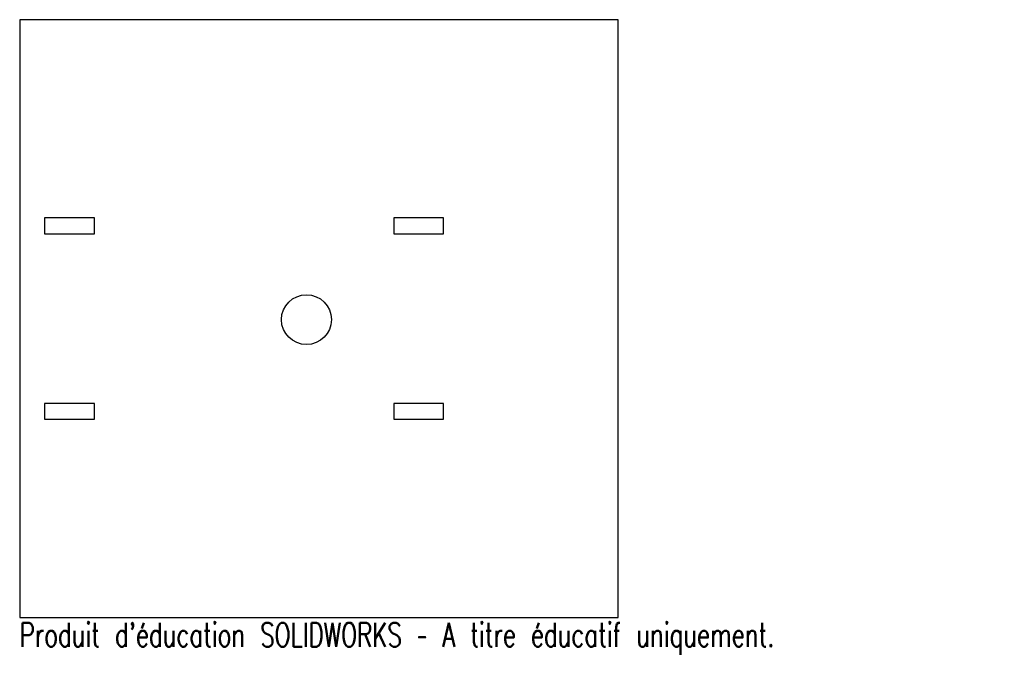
# Model space of a CAD drawing. Header units: millimetres. Extents: x -28 to 169, y -67 to 60.
import ezdxf

# ---------------------------------------------------------------- set-up
doc = ezdxf.new("R2010")
doc.units = ezdxf.units.MM
doc.styles.add('SLDTEXTSTYLE0', font='TXT', dxfattribs={"width": 0.7, "bigfont": 'bigfont'})

msp = doc.modelspace()

# ---------------------------------------------------------------- linework, layer by layer
at = {"color": 7, "linetype": 'Continuous', "lineweight": 25}
for p, q in [((91.6, 60), (-28.4, 60)), ((-28.4, 60), (-28.4, -60)), ((91.6, -60), (91.6, 60)), ((-23.4, 20.2), (-23.4, 17)), ((-13.4, 20.2), (-23.4, 20.2)), ((-13.4, 17), (-13.4, 20.2)), ((46.6, 20.2), (46.6, 17)), ((56.6, 20.2), (46.6, 20.2)), ((56.6, 17), (56.6, 20.2)), ((-23.4, 17), (-13.4, 17)), ((46.6, 17), (56.6, 17)), ((-13.4, -17), (-23.4, -17)), ((-23.4, -17), (-23.4, -20.2)), ((-13.4, -20.2), (-13.4, -17)), ((56.6, -17), (46.6, -17)), ((46.6, -17), (46.6, -20.2)), ((56.6, -20.2), (56.6, -17)), ((-23.4, -20.2), (-13.4, -20.2)), ((46.6, -20.2), (56.6, -20.2)), ((-28.4, -60), (91.6, -60))]:
    msp.add_line(p, q, dxfattribs=at)
msp.add_circle((29.1, -0.2), 5, dxfattribs=at)

# ---------------------------------------------------------------- texts
at = {"color": 7, "linetype": 'Continuous', "insert": (-28.4, -61.02), "char_height": 4.8336, "attachment_point": 1, "style": 'SLDTEXTSTYLE0'}
msp.add_mtext("Produit d'éducation SOLIDWORKS – A titre éducatif uniquement.", dxfattribs=at)

doc.saveas('drawing.dxf')
